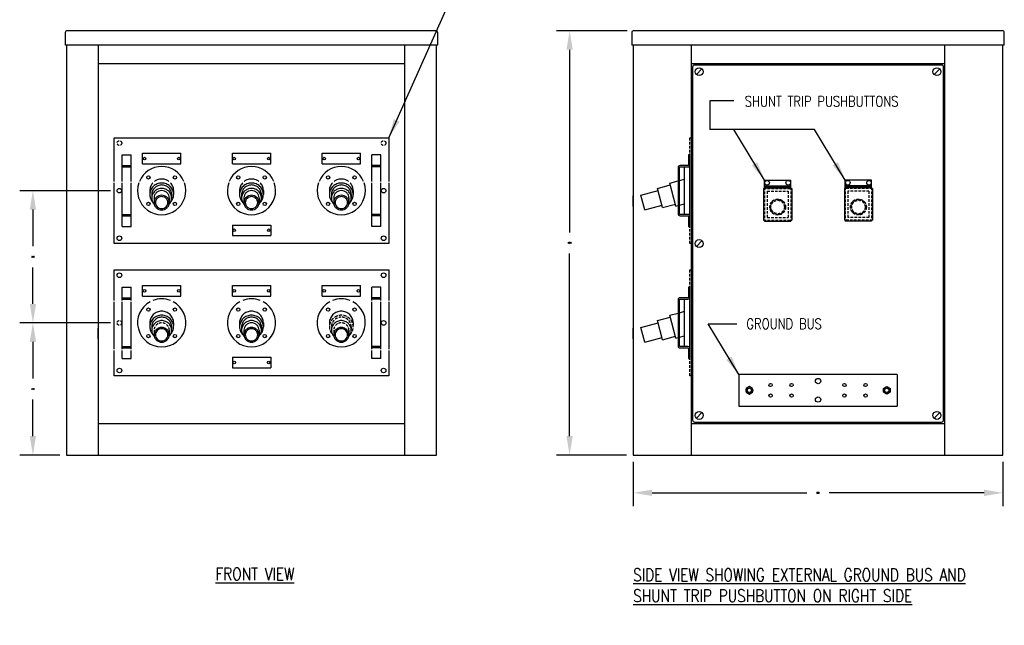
# Model space of a CAD drawing. Header units: millimetres. Extents: x 7818 to 13469, y -21782 to -19142.
# Tile 1 of 3: x 7885 to 10251, y -21782 to -20327. Entities that reach past the tile are written whole.
import ezdxf

# ---------------------------------------------------------------- set-up
doc = ezdxf.new("R2010")
doc.units = ezdxf.units.MM
doc.header["$LTSCALE"] = 25.4
doc.linetypes.add('HIDDEN', pattern=[0.375, 0.25, -0.125])
doc.layers.get('0').update_dxf_attribs({"color": 2})
for name, color, linetype in [('1', 1, 'Continuous'), ('E-DETL', 2, 'Continuous'), ('TEXT', 3, 'Continuous')]:
    doc.layers.add(name, color=color, linetype=linetype)
doc.styles.get("Standard").update_dxf_attribs({"font": 'romans.shx', "width": 0.8, "height": 3})
doc.dimstyles.get("Standard").update_dxf_attribs({"dimtxt": 0.125, "dimasz": 0.179688, "dimexe": 0.125, "dimexo": 0.0625, "dimgap": 0.09375, "dimtad": 0, "dimdec": 8, "dimzin": 5, "dimdsep": 46, "dimtxsty": 'Standard', "dimcen": 0.089844, "dimclrd": 256, "dimclre": 256, "dimclrt": 256, "dimadec": 0, "dimazin": 0, "dimtfac": 1, "dimtdec": 8, "dimtmove": 0, "dimatfit": 3, "dimfxl": 0, "dimfrac": 2, "dimtolj": 1, "dimtzin": 5, "dimlwd": -1, "dimlwe": -1, "dimarcsym": 0})
doc.dimstyles.new('STANDARD$7', dxfattribs={"dimtxt": 0.18, "dimasz": 0.18, "dimexe": 0.18, "dimexo": 0.0625, "dimgap": 0.09, "dimtad": 0, "dimtih": 1, "dimtoh": 1, "dimdec": 4, "dimzin": 0, "dimdsep": 46, "dimtxsty": 'Standard', "dimblk1": 'LOOP', "dimblk2": 'LOOP', "dimsah": 1, "dimcen": 0.09, "dimadec": 0, "dimazin": 0, "dimtfac": 1, "dimtdec": 4, "dimtofl": 0, "dimtmove": 0, "dimatfit": 3, "dimfxl": 0, "dimtolj": 1, "dimtzin": 0, "dimlwd": -1, "dimlwe": -1, "dimarcsym": 0})

# ---------------------------------------------------------------- blocks, each defined once
blk = doc.blocks.new('LOOP')
blk.add_lwpolyline([(-1.119, 0), (-1.115, 0), (-0.947, 0), (-0.809, 0), (-0.694, 0), (-0.6, 0), (-0.523, 0), (-0.456, 0), (-0.397, 0), (-0.341, 0), (-0.288, 0), (-0.238, 0), (-0.189, 0), (-0.142, 0), (-0.097, 0), (-0.053, 0), (-0.01, 0), (0.033, 0), (0.074, 0), (0.114, -0.001), (0.153, -0.003), (0.19, -0.006), (0.226, -0.011), (0.259, -0.017), (0.289, -0.025), (0.317, -0.036), (0.343, -0.048), (0.365, -0.063), (0.386, -0.079), (0.403, -0.095), (0.419, -0.113), (0.432, -0.131), (0.442, -0.15), (0.45, -0.168), (0.456, -0.186), (0.46, -0.204), (0.461, -0.223), (0.46, -0.241), (0.456, -0.259), (0.45, -0.277), (0.442, -0.295), (0.432, -0.313), (0.419, -0.331), (0.404, -0.348), (0.387, -0.365), (0.367, -0.38), (0.345, -0.394), (0.32, -0.406), (0.293, -0.416), (0.264, -0.425), (0.232, -0.431), (0.198, -0.435), (0.162, -0.438), (0.124, -0.44), (0.086, -0.441), (0.045, -0.441), (0.004, -0.441), (-0.038, -0.441), (-0.08, -0.441), (-0.122, -0.44), (-0.163, -0.438), (-0.202, -0.435), (-0.24, -0.43), (-0.275, -0.424), (-0.307, -0.416), (-0.336, -0.405), (-0.362, -0.392), (-0.384, -0.377), (-0.404, -0.359), (-0.421, -0.339), (-0.436, -0.316), (-0.45, -0.292), (-0.461, -0.264), (-0.471, -0.235), (-0.48, -0.202), (-0.488, -0.166), (-0.494, -0.125), (-0.499, -0.08), (-0.502, -0.03), (-0.505, 0.027), (-0.505, 0.09)])
blk = doc.blocks.new('*D48')
at = {"layer": 'TEXT'}
for p, q in [((8102.8, -21055.5), (7884.5, -21055.5)), ((7916.3, -21101.1), (7916.3, -21188.9)), ((7916.3, -21327.3), (7916.3, -21239.6)), ((7981.3, -21373), (7884.5, -21373))]:
    blk.add_line(p, q, dxfattribs=at)
for points in [[(7908.7, -21101.1), (7923.9, -21101.1), (7916.3, -21055.5)], [(7908.7, -21327.3), (7923.9, -21327.3), (7916.3, -21373)]]:
    blk.add_solid(points, dxfattribs=at)
at = {"layer": 'TEXT', "insert": (7916.3, -21214.2), "char_height": 3, "attachment_point": 5}
blk.add_mtext('\\A1;318', dxfattribs=at)
blk = doc.blocks.new('*D49')
at = {"layer": 'TEXT'}
for p, q in [((8102.8, -20738), (7884.5, -20738)), ((7916.3, -20783.6), (7916.3, -20871.4)), ((7916.3, -21009.8), (7916.3, -20922.1)), ((8102.8, -21055.5), (7884.5, -21055.5))]:
    blk.add_line(p, q, dxfattribs=at)
for points in [[(7908.7, -20783.6), (7923.9, -20783.6), (7916.3, -20738)], [(7908.7, -21009.8), (7923.9, -21009.8), (7916.3, -21055.5)]]:
    blk.add_solid(points, dxfattribs=at)
at = {"layer": 'TEXT', "insert": (7916.3, -20896.7), "char_height": 3, "attachment_point": 5}
blk.add_mtext('\\A1;318', dxfattribs=at)
blk = doc.blocks.new('*D50')
at = {"layer": 'TEXT'}
for p, q in [((9359, -21388.9), (9359, -21495.4)), ((10248, -21388.9), (10248, -21495.4)), ((9404.6, -21463.6), (9776.7, -21463.6)), ((10202.4, -21463.6), (9830.3, -21463.6))]:
    blk.add_line(p, q, dxfattribs=at)
for points in [[(9404.6, -21456), (9404.6, -21471.2), (9359, -21463.6)], [(10202.4, -21456), (10202.4, -21471.2), (10248, -21463.6)]]:
    blk.add_solid(points, dxfattribs=at)
at = {"layer": 'TEXT', "insert": (9803.5, -21463.6), "char_height": 3, "attachment_point": 5}
blk.add_mtext('\\A1;889', dxfattribs=at)
blk = doc.blocks.new('*D51')
at = {"layer": 'TEXT'}
for p, q in [((9344.7, -20353.8), (9174.6, -20353.8)), ((9206.3, -20399.5), (9206.3, -20838.1)), ((9206.3, -21327.3), (9206.3, -20888.7)), ((9343.1, -21373), (9174.6, -21373))]:
    blk.add_line(p, q, dxfattribs=at)
for points in [[(9198.7, -20399.5), (9213.9, -20399.5), (9206.3, -20353.8)], [(9198.7, -21327.3), (9213.9, -21327.3), (9206.3, -21373)]]:
    blk.add_solid(points, dxfattribs=at)
at = {"layer": 'TEXT', "insert": (9206.3, -20863.4), "char_height": 3, "attachment_point": 5}
blk.add_mtext('\\A1;1019', dxfattribs=at)

msp = doc.modelspace()

# ---------------------------------------------------------------- linework, layer by layer
for p, q in [((7994, -20358.6), (7994, -20388.7)), ((8884.6, -20353.8), (7998.8, -20353.8)), ((8889.4, -20388.7), (8889.4, -20358.6)), ((9355.8, -20358.6), (9355.8, -20388.7)), ((10246.4, -20353.8), (9360.6, -20353.8)), ((10251.2, -20388.7), (10251.2, -20358.6)), ((8889.4, -20388.7), (7994, -20388.7)), ((7997.2, -20388.7), (7997.2, -21373)), ((8073.4, -20388.7), (8073.4, -21373)), ((8810, -21373), (8810, -20388.7)), ((8886.2, -21373), (8886.2, -20388.7)), ((10251.2, -20388.7), (9355.8, -20388.7)), ((9359, -20388.7), (9359, -21373)), ((10108.3, -21373), (10108.3, -20388.7)), ((10248, -21373), (10248, -20388.7)), ((8810, -20433.2), (8073.4, -20433.2)), ((10108.3, -20433.2), (9498.7, -20433.2)), ((10100.4, -20436.4), (9506.6, -20436.4)), ((9524.5, -20445.5), (9511, -20459)), ((10096, -20445.5), (10082.5, -20459)), ((10105.1, -21288.9), (10105.1, -20441.1)), ((9495.5, -20611), (9498.7, -20611)), ((9482.8, -20795.1), (9482.8, -20680.8)), ((9493.4, -20680), (9495.5, -20680)), ((9495.5, -20795.9), (9495.5, -20680)), ((9417.5, -20732.5), (9448.2, -20724.3)), ((9446.9, -20719.7), (9466.9, -20714.4)), ((9461.7, -20774.9), (9446.9, -20719.7)), ((9470.1, -20713.5), (9482.8, -20710.1)), ((9674.7, -20730.8), (9674.7, -20712.6)), ((9687.4, -20729.6), (9687.4, -20726.1)), ((9700.1, -20729.6), (9700.1, -20726.1)), ((9712.8, -20729.6), (9712.8, -20726.1)), ((9725.5, -20729.6), (9725.5, -20726.1)), ((9738.2, -20730.8), (9738.2, -20712.6)), ((9868.8, -20730.8), (9868.8, -20712.6)), ((9881.5, -20729.6), (9881.5, -20726.1)), ((9894.2, -20729.6), (9894.2, -20726.1)), ((9906.9, -20729.6), (9906.9, -20726.1)), ((9919.6, -20729.6), (9919.6, -20726.1)), ((9932.3, -20730.8), (9932.3, -20712.6)), ((9359, -20776.1), (9359, -20750.7)), ((9377.5, -20749), (9418.9, -20737.9)), ((9387, -20784.3), (9377.5, -20749)), ((9429.8, -20778.5), (9417.5, -20732.5)), ((9387, -20784.3), (9428.4, -20773.2)), ((9429.8, -20778.5), (9460.5, -20770.3)), ((9461.7, -20774.9), (9466.9, -20773.5)), ((9470.1, -20772.7), (9482.8, -20769.3)), ((9493.4, -20795.9), (9495.5, -20795.9)), ((9511, -20871.7), (9524.5, -20858.3)), ((9359, -21004.7), (9359, -21119)), ((9482.8, -21112.6), (9482.8, -20998.3)), ((9493.4, -20997.5), (9495.5, -20997.5)), ((9495.5, -21113.4), (9495.5, -20997.5)), ((9446.9, -21037.2), (9466.9, -21031.9)), ((9461.7, -21092.4), (9446.9, -21037.2)), ((9470.1, -21031), (9482.8, -21027.6)), ((9377.5, -21066.5), (9418.9, -21055.4)), ((9417.5, -21050), (9448.2, -21041.8)), ((9429.8, -21096), (9417.5, -21050)), ((8073.4, -21093.6), (8073.4, -21068.2)), ((8810, -21093.6), (8810, -21068.2)), ((9359, -21093.6), (9359, -21068.2)), ((9387, -21101.8), (9377.5, -21066.5)), ((9387, -21101.8), (9428.4, -21090.7)), ((9429.8, -21096), (9460.5, -21087.8)), ((9461.7, -21092.4), (9466.9, -21091)), ((9470.1, -21090.2), (9482.8, -21086.8)), ((9493.4, -21113.4), (9495.5, -21113.4)), ((9498.7, -21182.5), (9495.5, -21182.5)), ((9511, -21284.5), (9524.5, -21271)), ((10082.5, -21284.5), (10096, -21271)), ((8073.4, -21296.8), (8810, -21296.8)), ((9498.7, -21296.8), (10108.3, -21296.8)), ((9506.6, -21293.6), (10100.4, -21293.6)), ((7997.2, -21373), (8886.2, -21373)), ((9359, -21373), (10248, -21373))]:
    msp.add_line(p, q)
at = {"linetype": 'Continuous'}
for p, q in [((9498.7, -20388.7), (9498.7, -21373)), ((9501.9, -20441.1), (9501.9, -21288.9)), ((9674.7, -20712.6), (9738.2, -20712.6)), ((9674.7, -20726.1), (9738.2, -20726.1)), ((9674.7, -20729.6), (9738.2, -20729.6)), ((9674.7, -20730.8), (9738.2, -20730.8)), ((9932.3, -20712.6), (9868.8, -20712.6)), ((9932.3, -20726.1), (9868.8, -20726.1)), ((9932.3, -20729.6), (9868.8, -20729.6)), ((9932.3, -20730.8), (9868.8, -20730.8)), ((9672.7, -20732.8), (9672.7, -20809)), ((9740.2, -20732.8), (9740.2, -20809)), ((9866.8, -20732.8), (9866.8, -20809)), ((9934.3, -20732.8), (9934.3, -20809)), ((9674.7, -20811), (9738.2, -20811)), ((9932.3, -20811), (9868.8, -20811))]:
    msp.add_line(p, q, dxfattribs=at)
at = {"linetype": 'HIDDEN'}
for p, q in [((9495.5, -20865), (9495.5, -20611)), ((9674.7, -20730.8), (9674.7, -20811)), ((9738.2, -20730.8), (9738.2, -20811)), ((9868.8, -20730.8), (9868.8, -20811)), ((9932.3, -20730.8), (9932.3, -20811)), ((9672.7, -20732.8), (9740.2, -20732.8)), ((9681, -20739.2), (9681, -20802.7)), ((9681, -20739.2), (9731.8, -20739.2)), ((9731.8, -20739.2), (9731.8, -20802.7)), ((9934.3, -20732.8), (9866.8, -20732.8)), ((9925.9, -20739.2), (9875.1, -20739.2)), ((9875.1, -20739.2), (9875.1, -20802.7)), ((9925.9, -20739.2), (9925.9, -20802.7)), ((9681, -20802.7), (9731.8, -20802.7)), ((9925.9, -20802.7), (9875.1, -20802.7)), ((9672.7, -20809), (9740.2, -20809)), ((9934.3, -20809), (9866.8, -20809)), ((9498.7, -20865), (9495.5, -20865)), ((9495.5, -21182.5), (9495.5, -20928.5)), ((9495.5, -20928.5), (9498.7, -20928.5))]:
    msp.add_line(p, q, dxfattribs=at)
for points in [[(9492.3, -20799.9), (9492.3, -20823.7), (9495.5, -20823.7), (9495.5, -20799.9, 0.414214), (9490.8, -20795.1), (9471.7, -20795.1, -0.414214), (9470.1, -20793.6), (9470.1, -20682.4, -0.414214), (9471.7, -20680.8), (9490.8, -20680.8, 0.414214), (9495.5, -20676.1), (9495.5, -20652.3), (9492.3, -20652.3), (9492.3, -20676.1, -0.414214), (9490.8, -20677.7), (9471.7, -20677.7, 0.414214), (9466.9, -20682.4), (9466.9, -20793.6, 0.414214), (9471.7, -20798.3), (9490.8, -20798.3, -0.414214)], [(9492.3, -21117.4), (9492.3, -21141.2), (9495.5, -21141.2), (9495.5, -21117.4, 0.414214), (9490.8, -21112.6), (9471.7, -21112.6, -0.414214), (9470.1, -21111.1), (9470.1, -20999.9, -0.414214), (9471.7, -20998.3), (9490.8, -20998.3, 0.414214), (9495.5, -20993.6), (9495.5, -20969.8), (9492.3, -20969.8), (9492.3, -20993.6, -0.414214), (9490.8, -20995.2), (9471.7, -20995.2, 0.414214), (9466.9, -20999.9), (9466.9, -21111.1, 0.414214), (9471.7, -21115.8), (9490.8, -21115.8, -0.414214)]]:
    msp.add_lwpolyline(points, format="xyb", close=True)
for points in [[(9706.4, -20758.2), (9693, -20763.8), (9687.4, -20777.3), (9693, -20790.7), (9706.4, -20796.3), (9719.9, -20790.7), (9725.5, -20777.3), (9719.9, -20763.8)], [(9900.5, -20758.2), (9914, -20763.8), (9919.6, -20777.3), (9914, -20790.7), (9900.5, -20796.3), (9887.1, -20790.7), (9881.5, -20777.3), (9887.1, -20763.8)]]:
    msp.add_lwpolyline(points, close=True, dxfattribs=at)
for centre, radius in [((9517.7, -20452.2), 9.52), ((10089.2, -20452.2), 9.52), ((9681, -20718.9), 5.56), ((9731.8, -20718.9), 5.56), ((9875.1, -20718.9), 5.56), ((9925.9, -20718.9), 5.56), ((9517.7, -20865), 9.52), ((9517.7, -21277.7), 9.52), ((10089.2, -21277.7), 9.52)]:
    msp.add_circle(centre, radius)
for centre, radius in [((9706.4, -20777.3), 19.1), ((9706.4, -20777.3), 16.2), ((9900.5, -20777.3), 19.1), ((9900.5, -20777.3), 16.2)]:
    msp.add_circle(centre, radius, dxfattribs=at)
for centre, start, end in [((7998.8, -20358.6), 90, 180), ((8884.6, -20358.6), 0, 90), ((9360.6, -20358.6), 90, 180), ((10246.4, -20358.6), 0, 90), ((9506.6, -20441.1), 90, 180), ((10100.4, -20441.1), 0, 90), ((9506.6, -21288.9), 180, 270), ((10100.4, -21288.9), 270, 0)]:
    msp.add_arc(centre, 4.76, start, end)
at = {"layer": '1'}
for p, q in [((8130.6, -20715.8), (8130.6, -20652.3)), ((8130.6, -20652.3), (8152.8, -20652.3)), ((8152.8, -20715.8), (8152.8, -20652.3)), ((8179.8, -20673.7), (8179.8, -20648.3)), ((8179.8, -20648.3), (8271.9, -20648.3)), ((8271.9, -20673.7), (8271.9, -20648.3)), ((8395.7, -20673.7), (8395.7, -20648.3)), ((8395.7, -20648.3), (8487.8, -20648.3)), ((8487.8, -20673.7), (8487.8, -20648.3)), ((8611.6, -20673.7), (8611.6, -20648.3)), ((8611.6, -20648.3), (8703.7, -20648.3)), ((8703.7, -20673.7), (8703.7, -20648.3)), ((8730.6, -20715.8), (8730.6, -20652.3)), ((8752.9, -20652.3), (8730.6, -20652.3)), ((8752.9, -20715.8), (8752.9, -20652.3)), ((8130.6, -20677.7), (8152.8, -20677.7)), ((8130.6, -20680.8), (8152.8, -20680.8)), ((8179.8, -20673.7), (8271.9, -20673.7)), ((8395.7, -20673.7), (8487.8, -20673.7)), ((8611.6, -20673.7), (8703.7, -20673.7)), ((8752.9, -20677.7), (8730.6, -20677.7)), ((8752.9, -20680.8), (8730.6, -20680.8)), ((8130.6, -20823.7), (8130.6, -20718.9)), ((8152.8, -20823.7), (8152.8, -20718.9)), ((8730.6, -20823.7), (8730.6, -20718.9)), ((8752.9, -20823.7), (8752.9, -20718.9)), ((8470.3, -20737.7), (8470.3, -20747.3)), ((8130.6, -20795.1), (8152.8, -20795.1)), ((8130.6, -20798.3), (8152.8, -20798.3)), ((8752.9, -20795.1), (8730.6, -20795.1)), ((8752.9, -20798.3), (8730.6, -20798.3)), ((8130.6, -20823.7), (8152.8, -20823.7)), ((8395.7, -20820.5), (8395.7, -20845.9)), ((8395.7, -20820.5), (8487.8, -20820.5)), ((8487.8, -20820.5), (8487.8, -20845.9)), ((8752.9, -20823.7), (8730.6, -20823.7)), ((8395.7, -20845.9), (8487.8, -20845.9)), ((8179.8, -20991.2), (8179.8, -20965.8)), ((8179.8, -20965.8), (8271.9, -20965.8)), ((8271.9, -20991.2), (8271.9, -20965.8)), ((8395.7, -20991.2), (8395.7, -20965.8)), ((8395.7, -20965.8), (8487.8, -20965.8)), ((8487.8, -20991.2), (8487.8, -20965.8)), ((8611.6, -20991.2), (8611.6, -20965.8)), ((8611.6, -20965.8), (8703.7, -20965.8)), ((8703.7, -20991.2), (8703.7, -20965.8)), ((8130.6, -21001.5), (8130.6, -20969.8)), ((8130.6, -20969.8), (8152.8, -20969.8)), ((8152.8, -21001.5), (8152.8, -20969.8)), ((8179.8, -20991.2), (8271.9, -20991.2)), ((8395.7, -20991.2), (8487.8, -20991.2)), ((8611.6, -20991.2), (8703.7, -20991.2)), ((8730.6, -21001.5), (8730.6, -20969.8)), ((8752.9, -20969.8), (8730.6, -20969.8)), ((8752.9, -21001.5), (8752.9, -20969.8)), ((8130.6, -20995.2), (8152.8, -20995.2)), ((8130.6, -20998.3), (8152.8, -20998.3)), ((8130.6, -21119), (8130.6, -21004.7)), ((8152.8, -21119), (8152.8, -21004.7)), ((8752.9, -20995.2), (8730.6, -20995.2)), ((8752.9, -20998.3), (8730.6, -20998.3)), ((8730.6, -21119), (8730.6, -21004.7)), ((8752.9, -21119), (8752.9, -21004.7)), ((8413.1, -21055.2), (8413.1, -21064.8)), ((8470.3, -21055.2), (8470.3, -21064.8)), ((8207.6, -21073), (8207.6, -21084.1)), ((8244.1, -21073), (8244.1, -21084.1)), ((8417.9, -21064.8), (8417.9, -21073)), ((8423.5, -21073), (8423.5, -21084.1)), ((8460, -21073), (8460, -21084.1)), ((8465.5, -21064.8), (8465.5, -21073)), ((8639.4, -21073), (8639.4, -21084.1)), ((8675.9, -21073), (8675.9, -21084.1)), ((8130.6, -21112.6), (8152.8, -21112.6)), ((8130.6, -21115.8), (8152.8, -21115.8)), ((8130.6, -21141.2), (8130.6, -21122.2)), ((8152.8, -21141.2), (8152.8, -21122.2)), ((8752.9, -21112.6), (8730.6, -21112.6)), ((8752.9, -21115.8), (8730.6, -21115.8)), ((8730.6, -21141.2), (8730.6, -21122.2)), ((8752.9, -21141.2), (8752.9, -21122.2)), ((8130.6, -21141.2), (8152.8, -21141.2)), ((8395.7, -21138), (8487.8, -21138)), ((8395.7, -21138), (8395.7, -21163.4)), ((8487.8, -21138), (8487.8, -21163.4)), ((8752.9, -21141.2), (8730.6, -21141.2)), ((8395.7, -21163.4), (8487.8, -21163.4))]:
    msp.add_line(p, q, dxfattribs=at)
at = {"layer": '1', "linetype": 'Continuous'}
for p, q in [((8197.2, -20737.7), (8197.2, -20747.3)), ((8202, -20747.3), (8202, -20755.5)), ((8249.6, -20747.3), (8249.6, -20755.5)), ((8254.4, -20737.7), (8254.4, -20747.3)), ((8413.1, -20737.7), (8413.1, -20747.3)), ((8417.9, -20747.3), (8417.9, -20755.5)), ((8465.5, -20747.3), (8465.5, -20755.5)), ((8629, -20737.7), (8629, -20747.3)), ((8633.8, -20747.3), (8633.8, -20755.5)), ((8681.4, -20747.3), (8681.4, -20755.5)), ((8686.2, -20737.7), (8686.2, -20747.3)), ((8207.6, -20755.5), (8207.6, -20766.6)), ((8244.1, -20755.5), (8244.1, -20766.6)), ((8423.5, -20755.5), (8423.5, -20766.6)), ((8460, -20755.5), (8460, -20766.6)), ((8639.4, -20755.5), (8639.4, -20766.6)), ((8675.9, -20755.5), (8675.9, -20766.6))]:
    msp.add_line(p, q, dxfattribs=at)
at = {"layer": '1', "linetype": 'HIDDEN'}
for p, q in [((8197.2, -21055.2), (8197.2, -21064.8)), ((8254.4, -21055.2), (8254.4, -21064.8)), ((8629, -21055.2), (8629, -21064.8)), ((8686.2, -21055.2), (8686.2, -21064.8)), ((8202, -21064.8), (8202, -21073)), ((8249.6, -21064.8), (8249.6, -21073)), ((8633.8, -21064.8), (8633.8, -21073)), ((8681.4, -21064.8), (8681.4, -21073))]:
    msp.add_line(p, q, dxfattribs=at)
at = {"layer": '1'}
for points in [[(8111.5, -20715.8), (8111.5, -20611), (8771.9, -20611), (8771.9, -20715.8)], [(8771.9, -20718.9), (8771.9, -20865), (8111.5, -20865), (8111.5, -20718.9)], [(8111.5, -21001.5), (8111.5, -20928.5), (8771.9, -20928.5), (8771.9, -21001.5)], [(8111.5, -21119), (8111.5, -21004.7)], [(8771.9, -21004.7), (8771.9, -21119)], [(8771.9, -21122.2), (8771.9, -21182.5), (8111.5, -21182.5), (8111.5, -21122.2)]]:
    msp.add_lwpolyline(points, dxfattribs=at)
for points in [[(8204.9, -20718.9, 0.09012), (8199.4, -20727.2, 0.101624), (8197.2, -20737.7)], [(8225.8, -20719.7, 0.095436), (8214.8, -20721.8, 0.097173), (8205.6, -20727.8, 0.099734), (8199.4, -20736.8, 0.101624), (8197.2, -20747.3, 0.101624), (8199.4, -20757.8, 0.084063), (8204.4, -20765.6, 0.097173)], [(8225.8, -20710.1, 0.095436), (8214.8, -20712.2, 0.063998), (8208.5, -20715.8, 0.063998)], [(8243.2, -20715.8, 0.063998), (8236.8, -20712.2, 0.095436), (8225.8, -20710.1)], [(8247.2, -20765.6, 0.084063), (8252.2, -20757.8, 0.101624), (8254.4, -20747.3, 0.101624), (8252.2, -20736.8, 0.099734), (8246, -20727.8, 0.097173), (8236.8, -20721.8, 0.095436), (8225.8, -20719.7, 0.095436)], [(8254.4, -20737.7, 0.101624), (8252.2, -20727.2, 0.09012), (8246.8, -20718.9, 0.09012)], [(8420.8, -20718.9, 0.09012), (8415.3, -20727.2, 0.101624), (8413.1, -20737.7)], [(8441.7, -20719.7, 0.095436), (8430.7, -20721.8, 0.097173), (8421.5, -20727.8, 0.099734), (8415.3, -20736.8, 0.101624), (8413.1, -20747.3, 0.101624), (8415.3, -20757.8, 0.084063), (8420.3, -20765.6, 0.097173)], [(8441.7, -20710.1, 0.095436), (8430.7, -20712.2, 0.063998), (8424.4, -20715.8, 0.063998)], [(8459.1, -20715.8, 0.063998), (8452.7, -20712.2, 0.095436), (8441.7, -20710.1)], [(8463.1, -20765.6, 0.084063), (8468.1, -20757.8, 0.101624), (8470.3, -20747.3, 0.101624), (8468.1, -20736.8, 0.099734), (8461.9, -20727.8, 0.097173), (8452.7, -20721.8, 0.095436), (8441.7, -20719.7, 0.095436)], [(8470.3, -20737.7, 0.101624), (8468.1, -20727.2, 0.09012), (8462.7, -20718.9, 0.09012)], [(8636.7, -20718.9, 0.09012), (8631.2, -20727.2, 0.101624), (8629, -20737.7)], [(8657.6, -20719.7, 0.095436), (8646.6, -20721.8, 0.097173), (8637.4, -20727.8, 0.099734), (8631.2, -20736.8, 0.101624), (8629, -20747.3, 0.101624), (8631.2, -20757.8, 0.084063), (8636.2, -20765.6, 0.097173)], [(8657.6, -20710.1, 0.095436), (8646.6, -20712.2, 0.063998), (8640.3, -20715.8, 0.063998)], [(8675, -20715.8, 0.063998), (8668.6, -20712.2, 0.095436), (8657.6, -20710.1)], [(8679, -20765.6, 0.084063), (8684, -20757.8, 0.101624), (8686.2, -20747.3, 0.101624), (8684, -20736.8, 0.099734), (8677.8, -20727.8, 0.097173), (8668.6, -20721.8, 0.095436), (8657.6, -20719.7, 0.095436)], [(8686.2, -20737.7, 0.101624), (8684, -20727.2, 0.09012), (8678.6, -20718.9, 0.09012)], [(8225.8, -21027.6, 0.095436), (8214.8, -21029.7, 0.097173), (8205.6, -21035.7, 0.099734), (8199.4, -21044.7, 0.101624), (8197.2, -21055.2, 0.101624)], [(8225.8, -21037.2, 0.095436), (8214.8, -21039.3, 0.097173), (8205.6, -21045.3, 0.099734), (8199.4, -21054.3, 0.101624), (8197.2, -21064.8, 0.101624), (8199.4, -21075.3, 0.084063), (8204.4, -21083.1, 0.097173)], [(8254.4, -21055.2, 0.101624), (8252.2, -21044.7, 0.099734), (8246, -21035.7, 0.097173), (8236.8, -21029.7, 0.095436), (8225.8, -21027.6, 0.095436)], [(8247.2, -21083.1, 0.084063), (8252.2, -21075.3, 0.101624), (8254.4, -21064.8, 0.101624), (8252.2, -21054.3, 0.099734), (8246, -21045.3, 0.097173), (8236.8, -21039.3, 0.095436), (8225.8, -21037.2, 0.095436)], [(8441.7, -21027.6, 0.095436), (8430.7, -21029.7, 0.097173), (8421.5, -21035.7, 0.099734), (8415.3, -21044.7, 0.101624), (8413.1, -21055.2, 0.101624)], [(8441.7, -21037.2, 0.095436), (8430.7, -21039.3, 0.097173), (8421.5, -21045.3, 0.099734), (8415.3, -21054.3, 0.101624), (8413.1, -21064.8, 0.101624), (8415.3, -21075.3, 0.084063), (8420.3, -21083.1, 0.097173)], [(8470.3, -21055.2, 0.101624), (8468.1, -21044.7, 0.099734), (8461.9, -21035.7, 0.097173), (8452.7, -21029.7, 0.095436), (8441.7, -21027.6, 0.095436)], [(8463.1, -21083.1, 0.084063), (8468.1, -21075.3, 0.101624), (8470.3, -21064.8, 0.101624), (8468.1, -21054.3, 0.099734), (8461.9, -21045.3, 0.097173), (8452.7, -21039.3, 0.095436), (8441.7, -21037.2, 0.095436)], [(8657.6, -21027.6, 0.095436), (8646.6, -21029.7, 0.097173), (8637.4, -21035.7, 0.099734), (8631.2, -21044.7, 0.101624), (8629, -21055.2, 0.101624)], [(8686.2, -21055.2, 0.101624), (8684, -21044.7, 0.099734), (8677.8, -21035.7, 0.097173), (8668.6, -21029.7, 0.095436), (8657.6, -21027.6, 0.095436)]]:
    msp.add_lwpolyline(points, format="xyb", dxfattribs=at)
at = {"layer": '1', "flags": 128}
for points in [[(8225.8, -20724.3, 0.095436), (8216.7, -20726.1, 0.097173), (8209, -20731.1, 0.099734), (8203.8, -20738.6, 0.101624), (8202, -20747.3, 0.101624)], [(8249.6, -20747.3, 0.101624), (8247.8, -20738.6, 0.099734), (8242.7, -20731.1, 0.097173), (8235, -20726.1, 0.095436), (8225.8, -20724.3, 0.095436)], [(8441.7, -20724.3, 0.095436), (8432.6, -20726.1, 0.097173), (8424.9, -20731.1, 0.099734), (8419.7, -20738.6, 0.101624), (8417.9, -20747.3, 0.101624)], [(8465.5, -20747.3, 0.101624), (8463.7, -20738.6, 0.099734), (8458.6, -20731.1, 0.097173), (8450.9, -20726.1, 0.095436), (8441.7, -20724.3, 0.095436)], [(8657.6, -20724.3, 0.095436), (8648.5, -20726.1, 0.097173), (8640.8, -20731.1, 0.099734), (8635.6, -20738.6, 0.101624), (8633.8, -20747.3, 0.101624)], [(8681.4, -20747.3, 0.101624), (8679.6, -20738.6, 0.099734), (8674.5, -20731.1, 0.097173), (8666.8, -20726.1, 0.095436), (8657.6, -20724.3, 0.095436)], [(8225.8, -20732.5, 0.095436), (8216.7, -20734.3, 0.097173), (8209, -20739.3, 0.099734), (8203.8, -20746.8, 0.101624), (8202, -20755.5, 0.101624), (8203.8, -20764.3, 0.086124), (8208.1, -20770.9, 0.097173)], [(8243.5, -20770.9, 0.086124), (8247.8, -20764.3, 0.101624), (8249.6, -20755.5, 0.101624), (8247.8, -20746.8, 0.099734), (8242.7, -20739.3, 0.097173), (8235, -20734.3, 0.095436), (8225.8, -20732.5, 0.095436)], [(8441.7, -20732.5, 0.095436), (8432.6, -20734.3, 0.097173), (8424.9, -20739.3, 0.099734), (8419.7, -20746.8, 0.101624), (8417.9, -20755.5, 0.101624), (8419.7, -20764.3, 0.086124), (8424, -20770.9, 0.097173)], [(8459.4, -20770.9, 0.086124), (8463.7, -20764.3, 0.101624), (8465.5, -20755.5, 0.101624), (8463.7, -20746.8, 0.099734), (8458.6, -20739.3, 0.097173), (8450.9, -20734.3, 0.095436), (8441.7, -20732.5, 0.095436)], [(8657.6, -20732.5, 0.095436), (8648.5, -20734.3, 0.097173), (8640.8, -20739.3, 0.099734), (8635.6, -20746.8, 0.101624), (8633.8, -20755.5, 0.101624), (8635.6, -20764.3, 0.086124), (8639.9, -20770.9, 0.097173)], [(8675.3, -20770.9, 0.086124), (8679.6, -20764.3, 0.101624), (8681.4, -20755.5, 0.101624), (8679.6, -20746.8, 0.099734), (8674.5, -20739.3, 0.097173), (8666.8, -20734.3, 0.095436), (8657.6, -20732.5, 0.095436)], [(8225.8, -21041.8, 0.095436), (8216.7, -21043.6, 0.097173), (8209, -21048.6, 0.099734), (8203.8, -21056.1, 0.101624), (8202, -21064.8, 0.101624)], [(8225.8, -21050, 0.095436), (8216.7, -21051.8, 0.097173), (8209, -21056.8, 0.099734), (8203.8, -21064.3, 0.101624), (8202, -21073, 0.101624), (8203.8, -21081.8, 0.086124), (8208.1, -21088.4, 0.097173)], [(8249.6, -21064.8, 0.101624), (8247.8, -21056.1, 0.099734), (8242.7, -21048.6, 0.097173), (8235, -21043.6, 0.095436), (8225.8, -21041.8, 0.095436)], [(8243.5, -21088.4, 0.086124), (8247.8, -21081.8, 0.101624), (8249.6, -21073, 0.101624), (8247.8, -21064.3, 0.099734), (8242.7, -21056.8, 0.097173), (8235, -21051.8, 0.095436), (8225.8, -21050, 0.095436)], [(8441.7, -21041.8, 0.095436), (8432.6, -21043.6, 0.097173), (8424.9, -21048.6, 0.099734), (8419.7, -21056.1, 0.101624), (8417.9, -21064.8, 0.101624)], [(8441.7, -21050, 0.095436), (8432.6, -21051.8, 0.097173), (8424.9, -21056.8, 0.099734), (8419.7, -21064.3, 0.101624), (8417.9, -21073, 0.101624), (8419.7, -21081.8, 0.086124), (8424, -21088.4, 0.097173)], [(8460, -21073, 0.101624), (8458.6, -21066.3, 0.099734), (8454.6, -21060.6, 0.097173), (8448.7, -21056.8, 0.095436), (8441.7, -21055.4, 0.095436), (8434.7, -21056.8, 0.097173), (8428.8, -21060.6, 0.099734), (8424.8, -21066.3, 0.101624), (8423.5, -21073, 0.101624)], [(8465.5, -21064.8, 0.101624), (8463.7, -21056.1, 0.099734), (8458.6, -21048.6, 0.097173), (8450.9, -21043.6, 0.095436), (8441.7, -21041.8, 0.095436)], [(8459.4, -21088.4, 0.086124), (8463.7, -21081.8, 0.101624), (8465.5, -21073, 0.101624), (8463.7, -21064.3, 0.099734), (8458.6, -21056.8, 0.097173), (8450.9, -21051.8, 0.095436), (8441.7, -21050, 0.095436)], [(8657.6, -21050, 0.095436), (8648.5, -21051.8, 0.097173), (8640.8, -21056.8, 0.099734), (8635.6, -21064.3, 0.101624), (8633.8, -21073, 0.101624), (8635.6, -21081.8, 0.086124), (8639.9, -21088.4, 0.097173)], [(8675.3, -21088.4, 0.086124), (8679.6, -21081.8, 0.101624), (8681.4, -21073, 0.101624), (8679.6, -21064.3, 0.099734), (8674.5, -21056.8, 0.097173), (8666.8, -21051.8, 0.095436), (8657.6, -21050, 0.095436)]]:
    msp.add_lwpolyline(points, format="xyb", dxfattribs=at)
at = {"layer": '1', "linetype": 'Continuous', "flags": 128}
for points in [[(8244.1, -20755.5, 0.101624), (8242.7, -20748.8, 0.099734), (8238.7, -20743.1, 0.097173), (8232.8, -20739.3, 0.095436), (8225.8, -20737.9, 0.095436), (8218.8, -20739.3, 0.097173), (8212.9, -20743.1, 0.099734), (8208.9, -20748.8, 0.101624), (8207.6, -20755.5, 0.101624)], [(8460, -20755.5, 0.101624), (8458.6, -20748.8, 0.099734), (8454.6, -20743.1, 0.097173), (8448.7, -20739.3, 0.095436), (8441.7, -20737.9, 0.095436), (8434.7, -20739.3, 0.097173), (8428.8, -20743.1, 0.099734), (8424.8, -20748.8, 0.101624), (8423.5, -20755.5, 0.101624)], [(8675.9, -20755.5, 0.101624), (8674.5, -20748.8, 0.099734), (8670.5, -20743.1, 0.097173), (8664.6, -20739.3, 0.095436), (8657.6, -20737.9, 0.095436), (8650.6, -20739.3, 0.097173), (8644.7, -20743.1, 0.099734), (8640.7, -20748.8, 0.101624), (8639.4, -20755.5, 0.101624)]]:
    msp.add_lwpolyline(points, format="xyb", dxfattribs=at)
at = {"layer": '1', "flags": 128}
for points in [[(8207.6, -20766.6, 0.101624), (8208.9, -20773.4, 0.099734), (8212.9, -20779.1, 0.097173), (8218.8, -20782.9, 0.095436), (8225.8, -20784.3, 0.095436), (8232.8, -20782.9, 0.097173), (8238.7, -20779.1, 0.099734), (8242.7, -20773.4, 0.101624), (8244.1, -20766.6, 0.101624), (8242.7, -20759.9, 0.099734), (8238.7, -20754.2, 0.097173), (8232.8, -20750.3, 0.095436), (8225.8, -20749, 0.095436), (8218.8, -20750.3, 0.097173), (8212.9, -20754.2, 0.099734), (8208.9, -20759.9, 0.101624)], [(8210.7, -20766.6, 0.101624), (8211.9, -20772.1, 0.099734), (8215.1, -20776.8, 0.097173), (8220, -20780, 0.095436), (8225.8, -20781.1, 0.095436), (8231.7, -20780, 0.097173), (8236.5, -20776.8, 0.099734), (8239.8, -20772.1, 0.101624), (8240.9, -20766.6, 0.101624), (8239.8, -20761.2, 0.099734), (8236.5, -20756.4, 0.097173), (8231.7, -20753.3, 0.095436), (8225.8, -20752.2, 0.095436), (8220, -20753.3, 0.097173), (8215.1, -20756.4, 0.099734), (8211.9, -20761.2, 0.101624)], [(8423.5, -20766.6, 0.101624), (8424.8, -20773.4, 0.099734), (8428.8, -20779.1, 0.097173), (8434.7, -20782.9, 0.095436), (8441.7, -20784.3, 0.095436), (8448.7, -20782.9, 0.097173), (8454.6, -20779.1, 0.099734), (8458.6, -20773.4, 0.101624), (8460, -20766.6, 0.101624), (8458.6, -20759.9, 0.099734), (8454.6, -20754.2, 0.097173), (8448.7, -20750.3, 0.095436), (8441.7, -20749, 0.095436), (8434.7, -20750.3, 0.097173), (8428.8, -20754.2, 0.099734), (8424.8, -20759.9, 0.101624)], [(8426.6, -20766.6, 0.101624), (8427.8, -20772.1, 0.099734), (8431, -20776.8, 0.097173), (8435.9, -20780, 0.095436), (8441.7, -20781.1, 0.095436), (8447.6, -20780, 0.097173), (8452.4, -20776.8, 0.099734), (8455.7, -20772.1, 0.101624), (8456.8, -20766.6, 0.101624), (8455.7, -20761.2, 0.099734), (8452.4, -20756.4, 0.097173), (8447.6, -20753.3, 0.095436), (8441.7, -20752.2, 0.095436), (8435.9, -20753.3, 0.097173), (8431, -20756.4, 0.099734), (8427.8, -20761.2, 0.101624)], [(8639.4, -20766.6, 0.101624), (8640.7, -20773.4, 0.099734), (8644.7, -20779.1, 0.097173), (8650.6, -20782.9, 0.095436), (8657.6, -20784.3, 0.095436), (8664.6, -20782.9, 0.097173), (8670.5, -20779.1, 0.099734), (8674.5, -20773.4, 0.101624), (8675.9, -20766.6, 0.101624), (8674.5, -20759.9, 0.099734), (8670.5, -20754.2, 0.097173), (8664.6, -20750.3, 0.095436), (8657.6, -20749, 0.095436), (8650.6, -20750.3, 0.097173), (8644.7, -20754.2, 0.099734), (8640.7, -20759.9, 0.101624)], [(8642.5, -20766.6, 0.101624), (8643.7, -20772.1, 0.099734), (8646.9, -20776.8, 0.097173), (8651.8, -20780, 0.095436), (8657.6, -20781.1, 0.095436), (8663.5, -20780, 0.097173), (8668.3, -20776.8, 0.099734), (8671.6, -20772.1, 0.101624), (8672.7, -20766.6, 0.101624), (8671.6, -20761.2, 0.099734), (8668.3, -20756.4, 0.097173), (8663.5, -20753.3, 0.095436), (8657.6, -20752.2, 0.095436), (8651.8, -20753.3, 0.097173), (8646.9, -20756.4, 0.099734), (8643.7, -20761.2, 0.101624)], [(8207.6, -21084.1, 0.101624), (8208.9, -21090.9, 0.099734), (8212.9, -21096.6, 0.097173), (8218.8, -21100.4, 0.095436), (8225.8, -21101.8, 0.095436), (8232.8, -21100.4, 0.097173), (8238.7, -21096.6, 0.099734), (8242.7, -21090.9, 0.101624), (8244.1, -21084.1, 0.101624), (8242.7, -21077.4, 0.099734), (8238.7, -21071.7, 0.097173), (8232.8, -21067.8, 0.095436), (8225.8, -21066.5, 0.095436), (8218.8, -21067.8, 0.097173), (8212.9, -21071.7, 0.099734), (8208.9, -21077.4, 0.101624)], [(8210.7, -21084.1, 0.101624), (8211.9, -21089.6, 0.099734), (8215.1, -21094.3, 0.097173), (8220, -21097.5, 0.095436), (8225.8, -21098.6, 0.095436), (8231.7, -21097.5, 0.097173), (8236.5, -21094.3, 0.099734), (8239.8, -21089.6, 0.101624), (8240.9, -21084.1, 0.101624), (8239.8, -21078.7, 0.099734), (8236.5, -21073.9, 0.097173), (8231.7, -21070.8, 0.095436), (8225.8, -21069.7, 0.095436), (8220, -21070.8, 0.097173), (8215.1, -21073.9, 0.099734), (8211.9, -21078.7, 0.101624)], [(8423.5, -21084.1, 0.101624), (8424.8, -21090.9, 0.099734), (8428.8, -21096.6, 0.097173), (8434.7, -21100.4, 0.095436), (8441.7, -21101.8, 0.095436), (8448.7, -21100.4, 0.097173), (8454.6, -21096.6, 0.099734), (8458.6, -21090.9, 0.101624), (8460, -21084.1, 0.101624), (8458.6, -21077.4, 0.099734), (8454.6, -21071.7, 0.097173), (8448.7, -21067.8, 0.095436), (8441.7, -21066.5, 0.095436), (8434.7, -21067.8, 0.097173), (8428.8, -21071.7, 0.099734), (8424.8, -21077.4, 0.101624)], [(8426.6, -21084.1, 0.101624), (8427.8, -21089.6, 0.099734), (8431, -21094.3, 0.097173), (8435.9, -21097.5, 0.095436), (8441.7, -21098.6, 0.095436), (8447.6, -21097.5, 0.097173), (8452.4, -21094.3, 0.099734), (8455.7, -21089.6, 0.101624), (8456.8, -21084.1, 0.101624), (8455.7, -21078.7, 0.099734), (8452.4, -21073.9, 0.097173), (8447.6, -21070.8, 0.095436), (8441.7, -21069.7, 0.095436), (8435.9, -21070.8, 0.097173), (8431, -21073.9, 0.099734), (8427.8, -21078.7, 0.101624)], [(8639.4, -21084.1, 0.101624), (8640.7, -21090.9, 0.099734), (8644.7, -21096.6, 0.097173), (8650.6, -21100.4, 0.095436), (8657.6, -21101.8, 0.095436), (8664.6, -21100.4, 0.097173), (8670.5, -21096.6, 0.099734), (8674.5, -21090.9, 0.101624), (8675.9, -21084.1, 0.101624), (8674.5, -21077.4, 0.099734), (8670.5, -21071.7, 0.097173), (8664.6, -21067.8, 0.095436), (8657.6, -21066.5, 0.095436), (8650.6, -21067.8, 0.097173), (8644.7, -21071.7, 0.099734), (8640.7, -21077.4, 0.101624)], [(8642.5, -21084.1, 0.101624), (8643.7, -21089.6, 0.099734), (8646.9, -21094.3, 0.097173), (8651.8, -21097.5, 0.095436), (8657.6, -21098.6, 0.095436), (8663.5, -21097.5, 0.097173), (8668.3, -21094.3, 0.099734), (8671.6, -21089.6, 0.101624), (8672.7, -21084.1, 0.101624), (8671.6, -21078.7, 0.099734), (8668.3, -21073.9, 0.097173), (8663.5, -21070.8, 0.095436), (8657.6, -21069.7, 0.095436), (8651.8, -21070.8, 0.097173), (8646.9, -21073.9, 0.099734), (8643.7, -21078.7, 0.101624)]]:
    msp.add_lwpolyline(points, format="xyb", close=True, dxfattribs=at)
at = {"layer": '1', "linetype": 'HIDDEN'}
for points in [[(8657.6, -21037.2, 0.095436), (8646.6, -21039.3, 0.097173), (8637.4, -21045.3, 0.099734), (8631.2, -21054.3, 0.101624), (8629, -21064.8, 0.101624), (8631.2, -21075.3, 0.084063), (8636.2, -21083.1, 0.097173)], [(8679, -21083.1, 0.084063), (8684, -21075.3, 0.101624), (8686.2, -21064.8, 0.101624), (8684, -21054.3, 0.099734), (8677.8, -21045.3, 0.097173), (8668.6, -21039.3, 0.095436), (8657.6, -21037.2, 0.095436)]]:
    msp.add_lwpolyline(points, format="xyb", dxfattribs=at)
at = {"layer": '1', "linetype": 'HIDDEN', "flags": 128}
for points in [[(8244.1, -21073, 0.101624), (8242.7, -21066.3, 0.099734), (8238.7, -21060.6, 0.097173), (8232.8, -21056.8, 0.095436), (8225.8, -21055.4, 0.095436), (8218.8, -21056.8, 0.097173), (8212.9, -21060.6, 0.099734), (8208.9, -21066.3, 0.101624), (8207.6, -21073, 0.101624)], [(8657.6, -21041.8, 0.095436), (8648.5, -21043.6, 0.097173), (8640.8, -21048.6, 0.099734), (8635.6, -21056.1, 0.101624), (8633.8, -21064.8, 0.101624)], [(8675.9, -21073, 0.101624), (8674.5, -21066.3, 0.099734), (8670.5, -21060.6, 0.097173), (8664.6, -21056.8, 0.095436), (8657.6, -21055.4, 0.095436), (8650.6, -21056.8, 0.097173), (8644.7, -21060.6, 0.099734), (8640.7, -21066.3, 0.101624), (8639.4, -21073, 0.101624)], [(8681.4, -21064.8, 0.101624), (8679.6, -21056.1, 0.099734), (8674.5, -21048.6, 0.097173), (8666.8, -21043.6, 0.095436), (8657.6, -21041.8, 0.095436)]]:
    msp.add_lwpolyline(points, format="xyb", dxfattribs=at)
at = {"layer": '1', "linetype": 'HIDDEN'}
for centre in [(8124.2, -20623.7), (8759.2, -20623.7), (8124.2, -21055.5)]:
    msp.add_circle(centre, 5.56, dxfattribs=at)
at = {"layer": '1'}
for centre, radius in [((8184.5, -20661), 3.17), ((8267.1, -20661), 3.17), ((8400.4, -20661), 3.17), ((8483, -20661), 3.17), ((8616.3, -20661), 3.17), ((8698.9, -20661), 3.17), ((8194.1, -20706.2), 3.97), ((8257.6, -20706.2), 3.97), ((8410, -20706.2), 3.97), ((8473.5, -20706.2), 3.97), ((8625.9, -20706.2), 3.97), ((8689.4, -20706.2), 3.97), ((8759.2, -20738), 5.56), ((8194.1, -20769.7), 3.97), ((8257.6, -20769.7), 3.97), ((8410, -20769.7), 3.97), ((8473.5, -20769.7), 3.97), ((8625.9, -20769.7), 3.97), ((8689.4, -20769.7), 3.97), ((8124.2, -20852.3), 5.56), ((8400.4, -20833.2), 3.17), ((8483, -20833.2), 3.17), ((8759.2, -20852.3), 5.56), ((8124.2, -20941.2), 5.56), ((8759.2, -20941.2), 5.56), ((8184.5, -20978.5), 3.17), ((8267.1, -20978.5), 3.17), ((8400.4, -20978.5), 3.17), ((8483, -20978.5), 3.17), ((8616.3, -20978.5), 3.17), ((8698.9, -20978.5), 3.17), ((8194.1, -21023.7), 3.97), ((8257.6, -21023.7), 3.97), ((8410, -21023.7), 3.97), ((8473.5, -21023.7), 3.97), ((8625.9, -21023.7), 3.97), ((8689.4, -21023.7), 3.97), ((8759.2, -21055.5), 5.56), ((8194.1, -21087.2), 3.97), ((8257.6, -21087.2), 3.97), ((8410, -21087.2), 3.97), ((8473.5, -21087.2), 3.97), ((8625.9, -21087.2), 3.97), ((8689.4, -21087.2), 3.97), ((8400.4, -21150.7), 3.17), ((8483, -21150.7), 3.17), ((8124.2, -21169.8), 5.56), ((8759.2, -21169.8), 5.56)]:
    msp.add_circle(centre, radius, dxfattribs=at)
at = {"layer": '1', "linetype": 'Continuous'}
msp.add_circle((8124.2, -20738), 5.56, dxfattribs=at)
at = {"layer": '1'}
for centre, start, end in [((8225.8, -20738), 22.5545, 157.4455), ((8441.7, -20738), 22.5545, 157.4455), ((8657.6, -20738), 22.5545, 157.4455), ((8225.8, -20738), 160.806, 19.194), ((8441.7, -20738), 160.806, 19.194), ((8657.6, -20738), 160.806, 19.194), ((8225.8, -21055.5), 118.7517, 61.2483), ((8225.8, -21055.5), 68.6709, 111.3291), ((8441.7, -21055.5), 118.7517, 61.2483), ((8441.7, -21055.5), 68.6709, 111.3291), ((8657.6, -21055.5), 118.7517, 61.2483), ((8657.6, -21055.5), 68.6709, 111.3291)]:
    msp.add_arc(centre, 57.9, start, end, dxfattribs=at)
at = {"layer": 'E-DETL', "ltscale": 3}
for p, q in [((9613, -21179.3), (9613, -21255.5)), ((9994, -21179.3), (9613, -21179.3)), ((9994, -21179.3), (9994, -21255.5)), ((9613, -21255.5), (9994, -21255.5))]:
    msp.add_line(p, q, dxfattribs=at)
for points in [[(9638.4, -21226.6), (9646.3, -21222), (9646.3, -21212.8), (9638.4, -21208.2), (9630.5, -21212.8), (9630.5, -21222)], [(9968.6, -21226.6), (9960.7, -21222), (9960.7, -21212.8), (9968.6, -21208.2), (9976.5, -21212.8), (9976.5, -21222)]]:
    msp.add_lwpolyline(points, close=True, dxfattribs=at)
for centre, radius in [((9689.2, -21204.7), 3.98), ((9740, -21204.7), 3.98), ((9803.5, -21195.2), 6.35), ((9867, -21204.7), 3.98), ((9917.8, -21204.7), 3.98), ((9638.4, -21217.4), 7.94), ((9638.4, -21217.4), 5.08), ((9689.2, -21230.1), 3.98), ((9740, -21230.1), 3.98), ((9867, -21230.1), 3.98), ((9917.8, -21230.1), 3.98), ((9968.6, -21217.4), 7.94), ((9968.6, -21217.4), 5.08), ((9803.5, -21239.6), 6.35)]:
    msp.add_circle(centre, radius, dxfattribs=at)
at = {"layer": 'TEXT'}
for p, q in [((9600.7, -20522.1), (9543.1, -20522.1)), ((9543.1, -20522.1), (9543.1, -20591))]:
    msp.add_line(p, q, dxfattribs=at)

# ---------------------------------------------------------------- texts
at = {"layer": 'TEXT', "char_height": 25.4, "attachment_point": 4}
for s, insert in [('SHUNT TRIP PUSHBUTTONS', (9627.5, -20523.5)), ('\\A1;GROUND BUS', (9631.3, -21057.7))]:
    msp.add_mtext(s, dxfattribs=dict(at, insert=insert))
at = {"layer": 'TEXT', "char_height": 30, "width": 889}
for s, insert, attachment_point in [('{\\L FRONT VIEW }', (8441.7, -21658.4), 5), ('{\\LSIDE VIEW SHOWING EXTERNAL GROUND BUS AND SHUNT TRIP PUSHBUTTON ON RIGHT SIDE}', (9359, -21645.7), 1)]:
    msp.add_mtext(s, dxfattribs=dict(at, insert=insert, attachment_point=attachment_point))

# ---------------------------------------------------------------- dimensions: what is measured, and where the dimension line sits
at = {"layer": 'TEXT'}
for base, p1, p2, override, picture, middle in [((9206.3, -20353.8), (9359, -21373), (9360.6, -20353.8), {"dimscale": 254, "dimtih": 1, "dimtoh": 1, "dimdec": 0, "dimtdec": 0}, '*D51', (9206.3, -20863.4)), ((7916.2894487, -20737.9876683), (8118.6667841, -21055.4876683), (8118.6667841, -20737.9876683), {"dimscale": 254, "dimtih": 1, "dimtoh": 1, "dimdec": 0, "dimtdec": 0, "dimtmove": 1}, '*D49', (7916.2894487, -20896.7376683)), ((7916.2894487, -21055.4876683), (7997.2230341, -21372.9876683), (8118.6667841, -21055.4876683), {"dimscale": 254, "dimtih": 1, "dimtoh": 1, "dimdec": 0, "dimtdec": 0}, '*D48', (7916.2894487, -21214.2376683))]:
    dim = msp.add_linear_dim(base=base, p1=p1, p2=p2, angle=90, dimstyle='Standard', override=override, dxfattribs=at)
    dim.commit()
    dim.dimension.update_dxf_attribs({"geometry": picture, "text_midpoint": middle})
dim = msp.add_linear_dim(base=(9359, -21463.6), p1=(10248, -21373), p2=(9359, -21373), dimstyle='Standard', override={"dimscale": 254, "dimtih": 1, "dimtoh": 1, "dimdec": 0, "dimtdec": 0}, dxfattribs=at)
dim.commit()
dim.dimension.update_dxf_attribs({"geometry": '*D50', "text_midpoint": (9803.5, -21463.6)})

# ---------------------------------------------------------------- leaders
for points, override in [([(8771.9, -20611), (9067.3, -19949.8)], {"dimscale": 254}), ([(9674.7, -20712.6), (9600.7, -20591), (9543.1, -20591)], {"dimscale": 254, "dimdec": 0, "dimtdec": 0}), ([(9868.8, -20712.6), (9794.8, -20591), (9600.7, -20591)], {"dimscale": 254, "dimdec": 0, "dimtdec": 0})]:
    msp.add_leader(points, dimstyle='STANDARD$7', override=override, dxfattribs=at)
at = {"layer": 'TEXT', "annotation_type": 0, "has_hookline": 1, "hookline_direction": 0, "text_width": 200.3}
msp.add_leader([(9613, -21179.3), (9539, -21057.7), (9608.4, -21057.7)], dimstyle='STANDARD$7', override={"dimscale": 254, "dimdec": 0, "dimtdec": 0}, dxfattribs=at)

doc.saveas('drawing.dxf')
